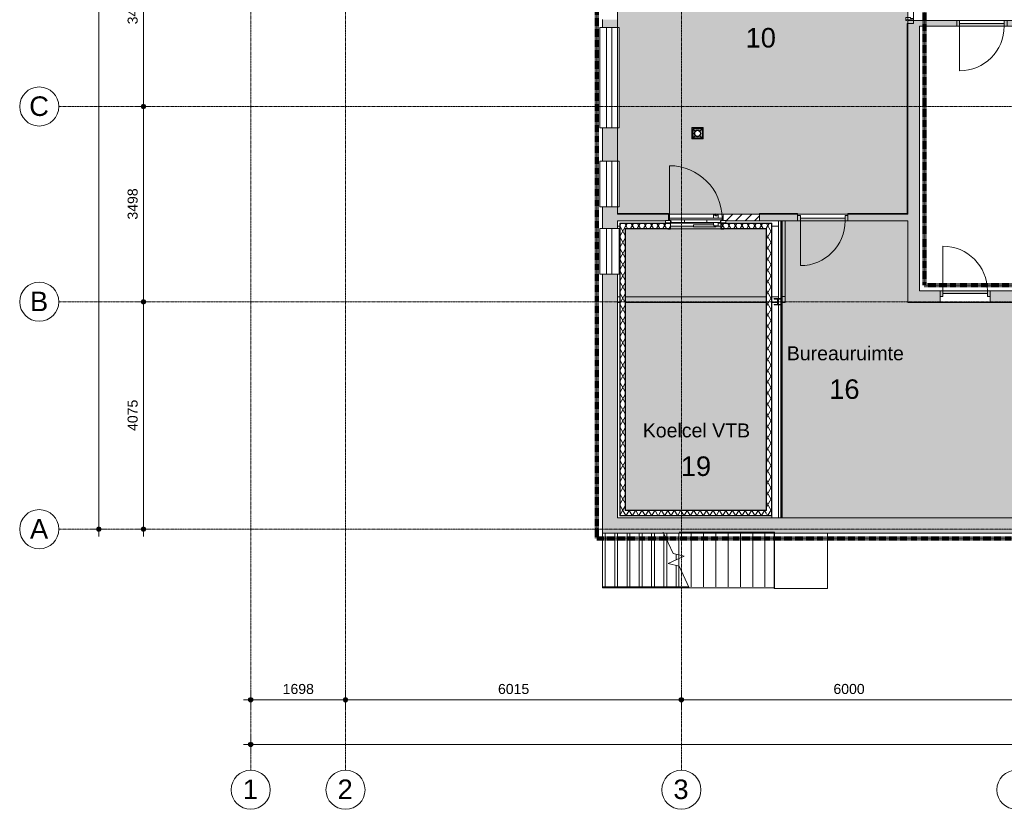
# Model space of a CAD drawing. Header units: millimetres. Extents: x 23089 to 106528, y 39021 to 113498.
# Tile 1 of 50: x 23501 to 41134, y 39042 to 53188. Entities that reach past the tile are written whole.
import ezdxf

# ---------------------------------------------------------------- set-up
doc = ezdxf.new("R2010")
doc.units = ezdxf.units.MM
doc.linetypes.add('Afbreeklijn', pattern=[9, 5, -2, 0, -2])
doc.linetypes.add('ARC Grid Line', pattern=[22.225, 12.7, -3.175, 3.175, -3.175])
for name, color, linetype, lineweight in [('A--A2__Ruwbouw', 8, 'Continuous', 9), ('A--AR9__AlgVoorz', 1, 'Continuous', 9), ('A--L$01A__Algemeen', 7, 'Continuous', 9), ('A--L$07A__Stramien', 1, 'Continuous', 13), ('A--L21__Buitenwanden', 3, 'Continuous', 9), ('A--L22__Binnenwanden', 2, 'Continuous', 9), ('A--L23__Vloeren', 3, 'Continuous', 9), ('A--L24__TrapenHellingen', 1, 'Continuous', 9), ('A--L28__Hoofddraagconstructies', 3, 'Continuous', 9), ('A--L34__BalustradesLeuningen', 1, 'Continuous', 9), ('A--L3__Afbouw', 2, 'Continuous', 9), ('A--L74__VasteSanitaireVoorz', 1, 'Continuous', 9), ('A--LD30__DetailPenMiddel', 3, 'Continuous', 9), ('A--LR9__AlgVoorz', 7, 'Continuous', 9), ('A--M$01A__Algemeen', 1, 'Continuous', 13), ('A--M$01A__Algemeen-100', 1, 'Continuous', 13), ('A--T$07A__Stramien', 1, 'Continuous', 13), ('A--TR9__AlgVoorz', 1, 'Continuous', 13)]:
    doc.layers.add(name, color=color, linetype=linetype, lineweight=lineweight)
doc.styles.add('Arial', font='arial.ttf', dxfattribs={"height": 350})
doc.styles.add('Arial_1', font='arial.ttf', dxfattribs={"height": 250})
doc.styles.add('Arial_2', font='arial.ttf', dxfattribs={"height": 180})
doc.dimstyles.new('00_ARC_dimension_1_8mm', dxfattribs={"dimscale": 304.8, "dimtxt": 183.646692, "dimasz": 1.049869, "dimexe": 0.426509, "dimexo": 0.0625, "dimgap": 0.164042, "dimtad": 1, "dimdec": 0, "dimzin": 0, "dimdsep": 46, "dimtxsty": 'Arial_2', "dimblk1": 'DOTSMALL', "dimblk2": 'DOTSMALL', "dimsah": 1, "dimcen": 0.09, "dimdle": 0.426509, "dimadec": 3, "dimazin": 0, "dimtfac": 1, "dimtdec": 4, "dimtix": 1, "dimtmove": 0, "dimatfit": 3, "dimfxl": 0.426509, "dimfxlon": 1, "dimtvp": 1, "dimtolj": 1, "dimtzin": 0, "dimarcsym": 2})
pattern_1 = [(60, (6933.65, 0), (-86.60254, 50), []), (120, (6933.65, 0), (-86.60254, -50), [])]

# ---------------------------------------------------------------- blocks, each defined once
blk = doc.blocks.new('32_DO_WB_vo deur enkel2 - vo 2-V2-DO-Begane grond - Nieuwe vloeren')
at = {"layer": 'A--L3__Afbouw'}
h = blk.add_hatch(color=9, dxfattribs=at)
h.paths.add_polyline_path([(-330, 50), (-330, -50), (-280, -50), (-280, 50)])
h.paths.add_polyline_path([(520, 50), (520, -50), (570, -50), (570, 50)])
blk.add_hatch(color=9, dxfattribs=at).paths.add_polyline_path([(-280, 50), (-280, 0), (520, 0), (520, 50)])
at = {"layer": 'A--L$01A__Algemeen'}
blk.add_line((520, 50), (520, 850), dxfattribs=at)
blk.add_arc((520, 50), 800, 90, 180, dxfattribs=at)
at = {"layer": 'A--L3__Afbouw'}
for p, q in [((-280, 50), (-330, 50)), ((-330, 50), (-330, -50)), ((520, 50), (-280, 50)), ((-280, 50), (-280, 0)), ((-280, -50), (-280, 50)), ((520, 0), (520, 50)), ((570, 50), (520, 50)), ((520, 50), (520, -50)), ((570, -50), (570, 50)), ((-330, -50), (-280, -50)), ((-280, 0), (520, 0)), ((520, -50), (570, -50))]:
    blk.add_line(p, q, dxfattribs=at)
blk = doc.blocks.new('32_DO_WB_vo deur enkel1 - vo 2-2338839-DO-Begane grond - Nieuwe vloeren')
at = {"layer": 'A--L3__Afbouw'}
h = blk.add_hatch(color=9, dxfattribs=at)
h.paths.add_polyline_path([(-330, -5), (-330, -105), (-280, -105), (-280, -5)])
h.paths.add_polyline_path([(520, -5), (520, -105), (570, -105), (570, -5)])
blk.add_hatch(color=9, dxfattribs=at).paths.add_polyline_path([(520, -55), (-280, -55), (-280, -105), (520, -105)])
at = {"layer": 'A--L$01A__Algemeen'}
blk.add_line((520, -105), (520, -905), dxfattribs=at)
blk.add_arc((520, -105), 800, 180, 270, dxfattribs=at)
at = {"layer": 'A--L3__Afbouw'}
for p, q in [((-330, -105), (-330, -5)), ((-330, -5), (-280, -5)), ((-280, -105), (-330, -105)), ((-280, -5), (-280, -105)), ((-280, -55), (520, -55)), ((-280, -105), (-280, -55)), ((520, -105), (-280, -105)), ((520, -105), (520, -5)), ((520, -5), (570, -5)), ((520, -55), (520, -105)), ((570, -105), (520, -105)), ((570, -5), (570, -105))]:
    blk.add_line(p, q, dxfattribs=at)
blk = doc.blocks.new('32_DO_WB_vo deur enkel2 - vo 2-2338812-DO-Begane grond - Nieuwe vloeren')
at = {"layer": 'A--L3__Afbouw'}
h = blk.add_hatch(color=9, dxfattribs=at)
h.paths.add_polyline_path([(520, 60), (520, -40), (570, -40), (570, 60)])
h.paths.add_polyline_path([(-280, 60), (-330, 60), (-330, -40), (-280, -40)])
blk.add_hatch(color=9, dxfattribs=at).paths.add_polyline_path([(520, 60), (-280, 60), (-280, 10), (520, 10)])
at = {"layer": 'A--L$01A__Algemeen'}
blk.add_line((520, 60), (520, 860), dxfattribs=at)
blk.add_arc((520, 60), 800, 90, 180, dxfattribs=at)
at = {"layer": 'A--L3__Afbouw'}
for p, q in [((-280, 60), (-330, 60)), ((-330, 60), (-330, -40)), ((520, 60), (-280, 60)), ((-280, 60), (-280, 10)), ((-280, -40), (-280, 60)), ((-280, 10), (520, 10)), ((520, 10), (520, 60)), ((570, 60), (520, 60)), ((520, 60), (520, -40)), ((570, -40), (570, 60)), ((-330, -40), (-280, -40)), ((520, -40), (570, -40))]:
    blk.add_line(p, q, dxfattribs=at)
blk = doc.blocks.new('31_WI_WB_fixed glass - Ontwerpraam-2070651-DO-Begane grond - Nieuwe vloeren')
at = {"layer": 'A--L3__Afbouw'}
for p, q in [((-900, 35), (-900, 165)), ((-900, 165), (900, 165)), ((-900, 35), (900, 35)), ((-900, -65), (-900, 35)), ((900, 165), (900, 35)), ((900, 35), (900, -65)), ((900, -65), (-900, -65)), ((-900, -179), (-900, -135)), ((900, -135), (900, -179)), ((-900, -179), (-900, -183)), ((-900, -183), (900, -183)), ((900, -183), (900, -179))]:
    blk.add_line(p, q, dxfattribs=at)
blk = doc.blocks.new('31_WI_WB_fixed glass - Ontwerpraam-2421921-DO-Begane grond - Nieuwe vloeren')
at = {"layer": 'A--L3__Afbouw'}
for p, q in [((-409, 35), (-409, 165)), ((-409, 165), (409, 165)), ((-409, 35), (409, 35)), ((-409, -65), (-409, 35)), ((409, 165), (409, 35)), ((409, 35), (409, -65)), ((409, -65), (-409, -65)), ((-409, -179), (-409, -135)), ((409, -135), (409, -179)), ((-409, -179), (-409, -183)), ((-409, -183), (409, -183)), ((409, -183), (409, -179))]:
    blk.add_line(p, q, dxfattribs=at)
blk = doc.blocks.new('28_SCF_TLB_column steel HEA - HE120A-1981157-DO-Begane grond - Nieuwe vloeren')
at = {"layer": 'A--L28__Hoofddraagconstructies'}
h = blk.add_hatch(dxfattribs=at)
h.set_pattern_fill('FP_5', color=256, style=0, pattern_type=2)
h.set_pattern_definition([(45, (-30139.26, -48135.44), (-251.4472, 251.4472), []), (45, (-30139.26, -47754.44), (-251.4472, 251.4472), [])])
h.paths.add_polyline_path([(15, -57), (60, -57), (60, -49), (2, -49), (-60, -57)])
h.paths.add_polyline_path([(2, 49), (60, 49), (60, 57), (-60, 57)])
for p, q in [((60, 57), (-60, 57)), ((-60, 57), (-60, 49)), ((-60, 49), (-3, 49)), ((-3, 49), (-3, -49)), ((2, -49), (2, 49)), ((2, 49), (60, 49)), ((60, 49), (60, 57)), ((-3, -49), (-60, -49)), ((-60, -49), (-60, -57)), ((-60, -57), (60, -57)), ((60, -49), (2, -49)), ((60, -57), (60, -49))]:
    blk.add_line(p, q, dxfattribs=at)
blk = doc.blocks.new('32_DO_WB_MFX3 - Metaflex_fl-MK--_2000x900_3sc-V52-DO-Begane grond - Nieuwe vloeren')
at = {"layer": 'A--L3__Afbouw'}
for p, q in [((-470, 1080), (-470, 140)), ((320, 200), (320, 140)), ((340, 200), (320, 200)), ((325, 200), (320, 200)), ((360, 200), (332, 200)), ((400, 200), (380, 200)), ((388, 200), (380, 200)), ((400, 200), (395, 200)), ((400, 140), (400, 200)), ((-450, 100), (-540, 100)), ((-540, 100), (-540, 55)), ((-540, 55), (-450, 55)), ((-450, 55), (-500, 55)), ((-500, 55), (-500, 50)), ((-500, 50), (-455, 50)), ((-470, 140), (-470, 138)), ((470, 140), (-470, 140)), ((-470, 138), (-470, 110)), ((470, 138), (-470, 138)), ((470, 138), (-470, 138)), ((470, 110), (-470, 110)), ((-455, 50), (-455, -50)), ((-450, 110), (-435, 62)), ((-450, 55), (-450, 100)), ((-450, -55), (-450, 55)), ((-435, 62), (-200, 62)), ((-200, 110), (-200, 62)), ((200, 62), (-200, 62)), ((320, 22), (-40, 22)), ((-40, 22), (-40, -18)), ((-40, 22), (-40, 21)), ((200, 62), (200, 110)), ((200, 62), (435, 62)), ((320, 62), (320, 22)), ((325, 2), (400, 2)), ((360, -2), (360, 2)), ((360, -18), (360, 2)), ((396, 2), (400, 2)), ((400, 2), (400, 62)), ((435, 62), (450, 110)), ((540, 100), (450, 100)), ((450, 100), (450, 55)), ((450, 55), (540, 55)), ((500, 55), (450, 55)), ((450, 55), (450, -55)), ((455, -50), (455, 50)), ((455, 50), (500, 50)), ((470, 138), (470, 140)), ((470, 110), (470, 138)), ((500, 50), (500, 55)), ((540, 55), (540, 100)), ((-455, -50), (-500, -50)), ((-500, -50), (-500, -55)), ((-500, -55), (-450, -55)), ((-40, -18), (360, -18)), ((360, -18), (360, -17)), ((450, -55), (500, -55)), ((500, -50), (455, -50)), ((500, -55), (500, -50))]:
    blk.add_line(p, q, dxfattribs=at)
for centre, radius, start, end in [((-470, 140), 940, 360, 90), ((360, 200), 20, 360, 180), ((360, 200), 20, 180, 360)]:
    blk.add_arc(centre, radius, start, end, dxfattribs=at)
for points, knots in [([(350, 183), (350, 183), (349, 184), (347, 185), (346, 186), (344, 188), (342, 191), (341, 193), (341, 193)], [0.6666667, 0.6666667, 0.6666667, 0.6666667, 0.6875, 0.7222222, 0.7569444, 0.7916667, 0.8611111, 0.8888889, 0.8888889, 0.8888889, 0.8888889]), ([(380, 200), (380, 199), (380, 197), (379, 195), (379, 193), (377, 190), (375, 186), (371, 183), (367, 181), (364, 180), (361, 180), (359, 180), (357, 180), (356, 180)], [0, 0, 0, 0, 0.0555556, 0.0833333, 0.1111111, 0.1666667, 0.2222222, 0.3333333, 0.3888889, 0.4444444, 0.4791667, 0.5138889, 0.5555556, 0.5555556, 0.5555556, 0.5555556]), ([(320, 22), (320, 22), (320, 22), (321, 20), (323, 16), (324, 12), (324, 10), (325, 9), (325, 7), (325, 5), (325, 3), (325, 2)], [0, 0, 0, 0, 0.142857, 0.285714, 0.571429, 0.678571, 0.732143, 0.785714, 0.839286, 0.892857, 1, 1, 1, 1])]:
    blk.add_open_spline(points, degree=3, knots=knots, dxfattribs=at)
blk.add_open_spline([(320, 21), (320, 22), (320, 22), (320, 22)], degree=3, dxfattribs=at)
blk = doc.blocks.new('31_WI_WB_fixed glass - Ontwerpraam-2421983-DO-Begane grond - Nieuwe vloeren')
at = {"layer": 'A--L3__Afbouw'}
for p, q in [((409, 183), (-409, 183)), ((-409, 183), (-409, 179)), ((-409, 135), (-409, 179)), ((409, 179), (409, 183)), ((409, 179), (409, 135)), ((-409, 65), (409, 65)), ((-409, -35), (-409, 65)), ((409, 65), (409, -35)), ((-409, -165), (-409, -35)), ((409, -35), (-409, -35)), ((409, -165), (-409, -165)), ((409, -35), (409, -165))]:
    blk.add_line(p, q, dxfattribs=at)
blk = doc.blocks.new('Railing - Railing-2437554-DO-Begane grond - Nieuwe vloeren')
at = {"layer": 'A--L34__BalustradesLeuningen'}
for p, q in [((32459, 53121), (32459, 49717)), ((32471, 53121), (32459, 53121)), ((32471, 53121), (32474, 53121)), ((32459, 49717), (31399, 49717)), ((31399, 49717), (31399, 49705)), ((31399, 49702), (31399, 49705))]:
    blk.add_line(p, q, dxfattribs=at)
blk.add_open_spline([(32459, 49717), (32459, 49717), (32459, 49717), (32460, 49717), (32461, 49716), (32462, 49715), (32462, 49714), (32463, 49714), (32464, 49713), (32465, 49712), (32466, 49711), (32467, 49710), (32469, 49708), (32470, 49707), (32471, 49705)], degree=3, knots=[0, 0, 0, 0, 0.166667, 0.25, 0.333333, 0.416667, 0.458333, 0.5, 0.583333, 0.666667, 0.708333, 0.75, 0.833333, 1, 1, 1, 1], dxfattribs=at)
blk = doc.blocks.new('Railing - Railing-2437684-DO-Begane grond - Nieuwe vloeren')
at = {"layer": 'A--L34__BalustradesLeuningen'}
for p, q in [((30499, 49717), (29819, 49717)), ((29819, 49717), (29819, 49705)), ((29819, 49717), (29819, 49705)), ((29819, 49702), (29819, 49705)), ((29819, 49705), (29819, 49702)), ((30499, 49705), (30499, 49717)), ((30499, 49705), (30499, 49717)), ((30499, 49702), (30499, 49705)), ((30499, 49705), (30499, 49702))]:
    blk.add_line(p, q, dxfattribs=at)
blk = doc.blocks.new('Railing - Railing-2437844-DO-Begane grond - Nieuwe vloeren')
at = {"layer": 'A--L34__BalustradesLeuningen'}
for p, q in [((28185, 49717), (27274, 49717)), ((28185, 49705), (28185, 49717)), ((28185, 49705), (28185, 49717)), ((28185, 49702), (28185, 49705)), ((28185, 49705), (28185, 49702))]:
    blk.add_line(p, q, dxfattribs=at)
blk = doc.blocks.new('N_frame_border_rebate_single_brickmold_2sided - jamb_border-2542699-DO-Begane grond - Nieuwe vloeren')
at = {"layer": 'A--L$01A__Algemeen', "lineweight": 15}
for p, q in [((0, 0), (-33, 0)), ((-33, 0), (-33, -52)), ((0, -15), (0, 0)), ((-33, -52), (-50, -52)), ((-50, -52), (-50, -140)), ((-50, -140), (0, -140)), ((-10, -125), (-10, -15)), ((-10, -15), (0, -15)), ((0, -125), (-10, -125)), ((0, -140), (0, -125))]:
    blk.add_line(p, q, dxfattribs=at)
blk = doc.blocks.new('52_PF_FB_ARC_Drain Square1 - 200x200_hygienicpro rooster-V73-DO-Begane grond - Nieuwe vloeren')
at = {"layer": 'A--L$01A__Algemeen'}
for p, q in [((-42, 45), (-87, 87)), ((-87, -87), (-87, 87)), ((-87, 87), (87, 87)), ((42, 45), (87, 87)), ((87, 87), (87, -87)), ((-87, -87), (-42, -40)), ((87, -87), (-87, -87)), ((87, -87), (42, -40))]:
    blk.add_line(p, q, dxfattribs=at)
for radius in [60, 50]:
    blk.add_circle((0, 3), radius, dxfattribs=at)
at = {"layer": 'A--L74__VasteSanitaireVoorz'}
for p, q in [((100, 100), (-100, 100)), ((-100, 100), (-100, -100)), ((80, 80), (-80, 80)), ((-80, 80), (-80, -80)), ((-80, 80), (80, 80)), ((-80, -80), (-80, 80)), ((80, -80), (80, 80)), ((80, 80), (80, -80)), ((100, -100), (100, 100)), ((-100, -100), (100, -100)), ((-80, -80), (80, -80)), ((80, -80), (-80, -80))]:
    blk.add_line(p, q, dxfattribs=at)
for radius, start, end in [(60, 0, 180), (60, 180, 360), (50, 0, 180), (50, 90, 180), (50, 180, 360), (50, 180, 270), (50, 15, 75), (50, 300, 360)]:
    blk.add_arc((0, 3), radius, start, end, dxfattribs=at)
blk = doc.blocks.new('Grid - 3_5mm-18301-DO-Begane grond - Nieuwe vloeren')
at = {"layer": 'A--T$07A__Stramien'}
blk.add_circle((0, 0), 3.5, dxfattribs=at)
blk = doc.blocks.new('DIMBLOCK1-DO-Begane grond - Nieuwe vloeren')
at = {"layer": 'A--M$01A__Algemeen-100'}
h = blk.add_hatch(color=256, dxfattribs=at)
edge = h.paths.add_edge_path()
edge.add_arc((25717, 48135), 40, 0, 360)
h = blk.add_hatch(color=256, dxfattribs=at)
edge = h.paths.add_edge_path()
edge.add_arc((25717, 44060), 40, 0, 360)
for p, q in [((25717, 48135), (25587, 48135)), ((25717, 43930), (25717, 48135)), ((25717, 48135), (25847, 48135)), ((25717, 44060), (25587, 44060)), ((25717, 44060), (25847, 44060))]:
    blk.add_line(p, q, dxfattribs=at)
for centre in [(25717, 48135), (25717, 44060)]:
    blk.add_circle(centre, 40, dxfattribs=at)
at = {"layer": 'A--M$01A__Algemeen-100', "color": 0, "insert": (25433, 45821), "char_height": 180, "width": 664.52, "attachment_point": 1, "rotation": 90, "line_spacing_factor": 0.941778, "style": 'Arial_2'}
blk.add_mtext('4075', dxfattribs=at)
blk = doc.blocks.new('_DotSmall')
at = {"color": 0, "linetype": 'ByBlock', "const_width": 0.5}
blk.add_lwpolyline([(-0.0625, 0, 1), (0.0625, 0, 1)], format="xyb", close=True, dxfattribs=at)
blk = doc.blocks.new('DIMBLOCK2-DO-Begane grond - Nieuwe vloeren')
at = {"layer": 'A--M$01A__Algemeen-100'}
h = blk.add_hatch(color=256, dxfattribs=at)
edge = h.paths.add_edge_path()
edge.add_arc((25717, 51633), 40, 0, 360)
h = blk.add_hatch(color=256, dxfattribs=at)
edge = h.paths.add_edge_path()
edge.add_arc((25717, 48135), 40, 0, 360)
for p, q in [((25717, 51633), (25587, 51633)), ((25717, 48135), (25717, 51633)), ((25717, 51633), (25847, 51633)), ((25717, 48135), (25587, 48135)), ((25717, 48135), (25847, 48135))]:
    blk.add_line(p, q, dxfattribs=at)
for centre in [(25717, 51633), (25717, 48135)]:
    blk.add_circle(centre, 40, dxfattribs=at)
at = {"layer": 'A--M$01A__Algemeen-100', "color": 0, "insert": (25433, 49607), "char_height": 180, "width": 664.52, "attachment_point": 1, "rotation": 90, "line_spacing_factor": 0.941778, "style": 'Arial_2'}
blk.add_mtext('3498', dxfattribs=at)
blk = doc.blocks.new('DIMBLOCK3-DO-Begane grond - Nieuwe vloeren')
at = {"layer": 'A--M$01A__Algemeen-100'}
h = blk.add_hatch(color=256, dxfattribs=at)
edge = h.paths.add_edge_path()
edge.add_arc((25717, 55130), 40, 0, 360)
h = blk.add_hatch(color=256, dxfattribs=at)
edge = h.paths.add_edge_path()
edge.add_arc((25717, 51633), 40, 0, 360)
for p, q in [((25717, 55130), (25587, 55130)), ((25717, 51633), (25717, 55130)), ((25717, 55130), (25847, 55130)), ((25717, 51633), (25587, 51633)), ((25717, 51633), (25847, 51633))]:
    blk.add_line(p, q, dxfattribs=at)
for centre in [(25717, 55130), (25717, 51633)]:
    blk.add_circle(centre, 40, dxfattribs=at)
at = {"layer": 'A--M$01A__Algemeen-100', "color": 0, "insert": (25433, 53105), "char_height": 180, "width": 664.52, "attachment_point": 1, "rotation": 90, "line_spacing_factor": 0.941778, "style": 'Arial_2'}
blk.add_mtext('3498', dxfattribs=at)
blk = doc.blocks.new('DIMBLOCK9-DO-Begane grond - Nieuwe vloeren')
at = {"layer": 'A--M$01A__Algemeen-100'}
h = blk.add_hatch(color=256, dxfattribs=at)
edge = h.paths.add_edge_path()
edge.add_arc((24917, 81851), 40, 0, 360)
h = blk.add_hatch(color=256, dxfattribs=at)
edge = h.paths.add_edge_path()
edge.add_arc((24917, 44060), 40, 0, 360)
for p, q in [((24917, 81851), (24787, 81851)), ((24917, 43930), (24917, 81981)), ((24917, 81851), (25047, 81851)), ((24917, 44060), (24787, 44060)), ((24917, 44060), (25047, 44060))]:
    blk.add_line(p, q, dxfattribs=at)
for centre in [(24917, 81851), (24917, 44060)]:
    blk.add_circle(centre, 40, dxfattribs=at)
at = {"layer": 'A--M$01A__Algemeen-100', "color": 0, "insert": (24633, 62610), "char_height": 180, "width": 830.65, "attachment_point": 1, "rotation": 90, "line_spacing_factor": 0.941778, "style": 'Arial_2'}
blk.add_mtext('37791', dxfattribs=at)
blk = doc.blocks.new('DIMBLOCK10-DO-Begane grond - Nieuwe vloeren')
at = {"layer": 'A--M$01A__Algemeen-100'}
h = blk.add_hatch(color=256, dxfattribs=at)
edge = h.paths.add_edge_path()
edge.add_arc((27638, 40205), 40, 0, 360)
h = blk.add_hatch(color=256, dxfattribs=at)
edge = h.paths.add_edge_path()
edge.add_arc((59366, 40205), 40, 0, 360)
for p, q in [((27638, 40205), (27638, 40335)), ((59366, 40205), (59366, 40335)), ((27508, 40205), (59496, 40205)), ((27638, 40205), (27638, 40075)), ((59366, 40205), (59366, 40075))]:
    blk.add_line(p, q, dxfattribs=at)
for centre in [(27638, 40205), (59366, 40205)]:
    blk.add_circle(centre, 40, dxfattribs=at)
at = {"layer": 'A--M$01A__Algemeen-100', "color": 0, "insert": (43156, 40488), "char_height": 180, "width": 830.65, "attachment_point": 1, "line_spacing_factor": 0.941778, "style": 'Arial_2'}
blk.add_mtext('31728', dxfattribs=at)
blk = doc.blocks.new('DIMBLOCK11-DO-Begane grond - Nieuwe vloeren')
at = {"layer": 'A--M$01A__Algemeen-100'}
h = blk.add_hatch(color=256, dxfattribs=at)
edge = h.paths.add_edge_path()
edge.add_arc((27638, 41005), 40, 0, 360)
h = blk.add_hatch(color=256, dxfattribs=at)
edge = h.paths.add_edge_path()
edge.add_arc((29336, 41005), 40, 0, 360)
for p, q in [((27638, 41005), (27638, 41135)), ((29336, 41005), (29336, 41135)), ((27508, 41005), (29336, 41005)), ((27638, 41005), (27638, 40875)), ((29336, 41005), (29336, 40875))]:
    blk.add_line(p, q, dxfattribs=at)
for centre in [(27638, 41005), (29336, 41005)]:
    blk.add_circle(centre, 40, dxfattribs=at)
at = {"layer": 'A--M$01A__Algemeen-100', "color": 0, "insert": (28210, 41288), "char_height": 180, "width": 664.52, "attachment_point": 1, "line_spacing_factor": 0.941778, "style": 'Arial_2'}
blk.add_mtext('1698', dxfattribs=at)
blk = doc.blocks.new('DIMBLOCK12-DO-Begane grond - Nieuwe vloeren')
at = {"layer": 'A--M$01A__Algemeen-100'}
h = blk.add_hatch(color=256, dxfattribs=at)
edge = h.paths.add_edge_path()
edge.add_arc((29336, 41005), 40, 0, 360)
h = blk.add_hatch(color=256, dxfattribs=at)
edge = h.paths.add_edge_path()
edge.add_arc((35351, 41005), 40, 0, 360)
for p, q in [((29336, 41005), (29336, 41135)), ((35351, 41005), (35351, 41135)), ((29336, 41005), (35351, 41005)), ((29336, 41005), (29336, 40875)), ((35351, 41005), (35351, 40875))]:
    blk.add_line(p, q, dxfattribs=at)
for centre in [(29336, 41005), (35351, 41005)]:
    blk.add_circle(centre, 40, dxfattribs=at)
at = {"layer": 'A--M$01A__Algemeen-100', "color": 0, "insert": (32067, 41288), "char_height": 180, "width": 664.52, "attachment_point": 1, "line_spacing_factor": 0.941778, "style": 'Arial_2'}
blk.add_mtext('6015', dxfattribs=at)
blk = doc.blocks.new('DIMBLOCK13-DO-Begane grond - Nieuwe vloeren')
at = {"layer": 'A--M$01A__Algemeen-100'}
h = blk.add_hatch(color=256, dxfattribs=at)
edge = h.paths.add_edge_path()
edge.add_arc((35351, 41005), 40, 0, 360)
h = blk.add_hatch(color=256, dxfattribs=at)
edge = h.paths.add_edge_path()
edge.add_arc((41351, 41005), 40, 0, 360)
for p, q in [((35351, 41005), (35351, 41135)), ((41351, 41005), (41351, 41135)), ((35351, 41005), (41351, 41005)), ((35351, 41005), (35351, 40875)), ((41351, 41005), (41351, 40875))]:
    blk.add_line(p, q, dxfattribs=at)
for centre in [(35351, 41005), (41351, 41005)]:
    blk.add_circle(centre, 40, dxfattribs=at)
at = {"layer": 'A--M$01A__Algemeen-100', "color": 0, "insert": (38074, 41288), "char_height": 180, "width": 664.52, "attachment_point": 1, "line_spacing_factor": 0.941778, "style": 'Arial_2'}
blk.add_mtext('6000', dxfattribs=at)

msp = doc.modelspace()

# ---------------------------------------------------------------- hatches: boundary and pattern name
at = {"layer": 'A--A2__Ruwbouw'}
h = msp.add_hatch(color=9, dxfattribs=at)
h.paths.add_polyline_path([(34102.9, 44261.4), (34207.9, 44261.4), (34207.9, 48631.7), (33937.9, 48631.7), (33937.9, 44261.4)])
h.paths.add_polyline_path([(34207.9, 49449.4), (34207.9, 49835.5), (33937.9, 49835.5), (33937.9, 49449.4), (34107.9, 49449.4)])
h.paths.add_polyline_path([(34037.9, 50653.2), (34207.9, 50653.2), (34207.9, 51250.8), (33937.9, 51250.8), (33937.9, 50653.2), (34031.8, 50653.2)])
h.paths.add_polyline_path([(34031.8, 53050.8), (34207.9, 53050.8), (34207.9, 53191.4), (33937.9, 53191.4), (33937.9, 53050.8), (34029.1, 53050.8)])
h.paths.add_polyline_path([(34102.9, 55091.4), (34207.9, 55091.4), (34207.9, 56108.4), (33937.9, 56108.4), (33937.9, 55091.4)])
h.paths.add_polyline_path([(34102.9, 57923.9), (34207.9, 57923.9), (34207.9, 59131.4), (33997.9, 59131.4), (33997.9, 59071.4), (33937.9, 59071.4), (33937.9, 57923.9), (34007.9, 57923.9)])
for points in [[(39617.9, 48331.4), (39617.9, 53171.4), (39407.9, 53171.4), (39407.9, 48331.4)], [(34102.9, 43991.4), (42597.9, 43991.4), (42597.9, 44261.4), (33937.9, 44261.4), (33937.9, 43991.4)]]:
    msp.add_hatch(color=9, dxfattribs=at).paths.add_polyline_path(points)
h = msp.add_hatch(color=9, dxfattribs=at)
h.paths.add_polyline_path([(40282.9, 53071.4), (40282.9, 53171.4), (39617.9, 53171.4), (39617.9, 53071.4), (39901.2, 53071.4)])
h.paths.add_polyline_path([(41182.9, 53071.4), (41557.9, 53071.4), (41557.9, 53171.4), (41182.9, 53171.4)])
h = msp.add_hatch(color=9, dxfattribs=at)
h.paths.add_polyline_path([(34207.9, 49582.4), (35068.9, 49582.4), (35068.9, 49592.4), (35118.9, 49592.4), (35118.9, 49702.4), (34207.9, 49702.4)])
h.paths.add_polyline_path([(36873.8, 49582.4), (36974.5, 49582.4), (36974.5, 49702.4), (36752.6, 49702.4), (36752.6, 49582.4), (36869.8, 49582.4)])
h = msp.add_hatch(dxfattribs=at)
h.set_pattern_fill('FP_6', color=256, angle=45, style=0, pattern_type=2)
h.set_pattern_definition([(45, (6933.65, 0), (-84.85281, 84.85281), [])])
h.paths.add_polyline_path([(36165.3, 49582.4), (36752.6, 49582.4), (36752.6, 49702.4), (36098.9, 49702.4), (36098.9, 49592.4), (36148.9, 49592.4), (36148.9, 49582.4)])
h = msp.add_hatch(color=9, dxfattribs=at)
h.paths.add_polyline_path([(38332.6, 49582.4), (39407.9, 49582.4), (39407.9, 49702.4), (38332.6, 49702.4)])
h.paths.add_polyline_path([(37145.4, 49582.4), (37432.6, 49582.4), (37432.6, 49702.4), (36974.5, 49702.4), (36974.5, 49582.4), (37132.9, 49582.4)])
h = msp.add_hatch(dxfattribs=at)
h.set_pattern_fill('FP_2', color=256, angle=60, style=0, pattern_type=2)
h.set_pattern_definition(pattern_1)
h.paths.add_polyline_path([(34297.3, 44397.4), (34343.9, 44401.4), (34343.9, 49538.4), (34251.9, 49538.4), (34251.9, 44397.4)])
h = msp.add_hatch(dxfattribs=at)
h.set_pattern_fill('FP_2', color=256, angle=60, style=0, pattern_type=2)
h.set_pattern_definition(pattern_1)
h.paths.add_polyline_path([(36873.8, 49446.4), (36869.8, 49538.4), (36063.9, 49538.4), (36067.9, 49446.4), (36869.8, 49446.4)])
h.paths.add_polyline_path([(35153.9, 49446.4), (35149.9, 49538.4), (34343.9, 49538.4), (34347.9, 49446.4), (35149.9, 49446.4)])
h = msp.add_hatch(dxfattribs=at)
h.set_pattern_fill('FP_2', color=256, angle=60, style=0, pattern_type=2)
h.set_pattern_definition(pattern_1)
h.paths.add_polyline_path([(36869.8, 49442.4), (36869.8, 49446.4), (36165.3, 49442.4)])
h.paths.add_polyline_path([(35153.9, 49442.4), (35149.9, 49446.4), (35053.9, 49442.4)])
h = msp.add_hatch(dxfattribs=at)
h.set_pattern_fill('FP_2', color=256, angle=60, style=0, pattern_type=2)
h.set_pattern_definition(pattern_1)
h.paths.add_polyline_path([(36965.8, 44305.4), (36965.8, 49538.4), (36873.8, 49538.4), (36873.8, 44305.4)])
h = msp.add_hatch(color=9, dxfattribs=at)
h.paths.add_polyline_path([(39407.9, 48121.4), (39982.9, 48121.4), (39982.9, 48331.4), (39407.9, 48331.4), (39407.9, 48226.4)])
h.paths.add_polyline_path([(41557.9, 48121.4), (41557.9, 48331.4), (40882.9, 48331.4), (40882.9, 48121.4)])
h = msp.add_hatch(dxfattribs=at)
h.set_pattern_fill('FP_2', color=256, angle=60, style=0, pattern_type=2)
h.set_pattern_definition(pattern_1)
h.paths.add_polyline_path([(34343.9, 44401.4), (34347.9, 44401.4), (34343.9, 45262.6)])
h = msp.add_hatch(dxfattribs=at)
h.set_pattern_fill('FP_2', color=256, angle=60, style=0, pattern_type=2)
h.set_pattern_definition(pattern_1)
h.paths.add_polyline_path([(36869.8, 44305.4), (36873.8, 44305.4), (36869.8, 44397.4), (34251.9, 44397.4), (34251.9, 44305.4), (36165.3, 44305.4)])
h = msp.add_hatch(dxfattribs=at)
h.set_pattern_fill('FP_2', color=256, angle=60, style=0, pattern_type=2)
h.set_pattern_definition(pattern_1)
h.paths.add_polyline_path([(36869.8, 44397.4), (36869.8, 44401.4), (36165.3, 44397.4)])
at = {"layer": 'A--AR9__AlgVoorz'}
h = msp.add_hatch(color=201, dxfattribs=at)
h.paths.add_polyline_path([(39375.4, 59131.4), (39375.4, 59236.4), (39365.4, 59236.4), (39366.1, 59145.4)])
h.paths.add_polyline_path([(37440.4, 59131.4), (37450.4, 59146.4), (37450.4, 59236.4), (37440.4, 59236.4), (37440.4, 59145.4)])
h.paths.add_polyline_path([(34207.9, 49702.4), (35955.8, 49702.4), (35968.9, 49712.4), (35976.5, 49702.4), (38332.6, 49708.6), (38332.6, 49717.4), (39392.9, 49717.4), (39398.9, 53121.4), (39407.9, 53121.4), (39407.9, 53185.4), (39382.9, 53185.4), (39367.9, 53175.4), (39367.9, 53225.4), (39407.9, 53225.4), (39407.9, 55060.4), (39367.9, 55060.4), (39367.9, 55110.4), (39382.9, 55100.4), (39407.9, 55100.4), (39407.9, 59131.4), (39342.4, 59131.4), (39340.4, 59183.4), (39325.4, 59183.4), (39325.4, 59236.4), (37490.4, 59236.4), (37490.4, 59183.4), (37473.4, 59183.4), (37473.4, 59131.4), (37422.9, 59131.4), (37416.9, 55076.9), (37187.9, 55082.4), (37187.9, 55091.4), (34207.9, 55091.4), (34207.9, 53050.8), (34237.9, 53050.8), (34237.9, 51250.8), (34207.9, 51250.8), (34207.9, 50653.2), (34237.9, 50653.2), (34237.9, 49835.5), (34207.9, 49835.5), (34207.9, 49811.6)])
h.paths.add_polyline_path([(35540.8, 51054.1), (35540.8, 51254.1), (35740.8, 51254.1), (35740.8, 51054.1), (35698.3, 51054.1)])
h.paths.add_polyline_path([(38405.4, 59141.4), (37475.4, 59146.4), (37475.4, 59181.4), (38405.4, 59181.4), (38405.4, 59145.4)])
h.paths.add_polyline_path([(39340.4, 59141.4), (38410.4, 59145.4), (38410.4, 59181.4), (39340.4, 59177.1), (39340.4, 59145.4)])
for color, points in [(9, [(42695.9, 44261.4), (43407.9, 44261.4), (43407.9, 48121.4), (39407.9, 48121.4), (39407.9, 49582.4), (37157.9, 49582.4), (37157.9, 44261.4), (42694.5, 44261.4)]), (201, [(36869.8, 44401.4), (36869.8, 49442.4), (36058.9, 49446.4), (36058.9, 49491.4), (35968.9, 49484.4), (35968.9, 49474.9), (35568.9, 49482), (35568.9, 49491.4), (35158.9, 49491.4), (35153.9, 49442.4), (34347.9, 49437.4), (34347.9, 44401.4), (36165.3, 44401.4)])]:
    msp.add_hatch(color=color, dxfattribs=at).paths.add_polyline_path(points)

# ---------------------------------------------------------------- linework, layer by layer
at = {"layer": 'A--L$07A__Stramien', "linetype": 'ARC Grid Line'}
for p, q in [((27637.9, 95686.5), (27637.9, 39742)), ((29335.9, 95686.5), (29335.9, 39742)), ((35350.9, 95686.5), (35350.9, 39742)), ((69356.6, 51632.9), (24200.6, 51632.9)), ((69356.6, 48135.4), (24200.6, 48135.4)), ((69356.6, 44060.4), (24200.6, 44060.4))]:
    msp.add_line(p, q, dxfattribs=at)
at = {"layer": 'A--L21__Buitenwanden', "lineweight": 15}
for p, q in [((33937.9, 53191.4), (33937.9, 53050.8)), ((34207.9, 53050.8), (34207.9, 53191.4)), ((33937.9, 53050.8), (34007.9, 53050.8)), ((34007.9, 51250.8), (33937.9, 51250.8)), ((33937.9, 51250.8), (33937.9, 50653.2)), ((34207.9, 50653.2), (34207.9, 51250.8)), ((33937.9, 50653.2), (34007.9, 50653.2)), ((34007.9, 49835.5), (33937.9, 49835.5)), ((33937.9, 49835.5), (33937.9, 49449.4)), ((34207.9, 49702.4), (34207.9, 49835.5)), ((34207.9, 49449.4), (34207.9, 49582.4)), ((33937.9, 49449.4), (34007.9, 49449.4)), ((34007.9, 48631.7), (33937.9, 48631.7)), ((33937.9, 48631.7), (33937.9, 43991.4)), ((34207.9, 44261.4), (34207.9, 48631.7)), ((42597.9, 44261.4), (34207.9, 44261.4)), ((33937.9, 43991.4), (41350.9, 43991.4))]:
    msp.add_line(p, q, dxfattribs=at)
at = {"layer": 'A--L22__Binnenwanden', "lineweight": 15}
for p, q in [((39407.9, 53175.4), (39407.9, 49702.4)), ((39507.9, 53175.4), (39407.9, 53175.4)), ((40282.9, 53171.4), (39407.9, 53171.4)), ((39407.9, 53121.4), (39507.9, 53121.4)), ((39507.9, 53121.4), (39507.9, 53175.4)), ((40282.9, 53071.4), (40282.9, 53171.4)), ((39617.9, 48331.4), (39617.9, 53071.4)), ((39617.9, 53071.4), (40282.9, 53071.4)), ((35118.9, 49702.4), (34207.9, 49702.4)), ((34207.9, 49582.4), (35068.9, 49582.4)), ((35118.9, 49592.4), (35118.9, 49702.4)), ((37432.6, 49702.4), (36098.9, 49702.4)), ((36098.9, 49702.4), (36098.9, 49592.4)), ((36148.9, 49582.4), (37432.6, 49582.4)), ((37087.9, 49582.4), (37087.9, 48192.4)), ((37132.9, 49582.4), (37132.9, 48192.4)), ((37145.4, 49582.4), (37145.4, 44261.4)), ((37157.9, 44261.4), (37157.9, 49582.4)), ((37432.6, 49582.4), (37432.6, 49702.4)), ((39407.9, 49702.4), (38332.6, 49702.4)), ((38332.6, 49702.4), (38332.6, 49582.4)), ((38332.6, 49582.4), (39407.9, 49582.4)), ((39407.9, 49582.4), (39407.9, 48121.4)), ((34247.9, 49542.4), (34247.9, 44301.4)), ((35153.9, 49542.4), (34247.9, 49542.4)), ((34251.9, 49538.4), (34251.9, 44305.4)), ((35153.9, 49538.4), (34251.9, 49538.4)), ((34343.9, 49446.4), (34343.9, 44397.4)), ((35153.9, 49446.4), (34343.9, 49446.4)), ((34347.9, 44401.4), (34347.9, 49442.4)), ((34347.9, 49442.4), (35153.9, 49442.4)), ((36969.8, 49542.4), (36063.9, 49542.4)), ((36965.8, 49538.4), (36063.9, 49538.4)), ((36873.8, 49446.4), (36063.9, 49446.4)), ((36063.9, 49442.4), (36869.8, 49442.4)), ((36869.8, 49442.4), (36869.8, 44401.4)), ((36873.8, 44397.4), (36873.8, 49446.4)), ((36965.8, 44305.4), (36965.8, 49538.4)), ((36969.8, 44301.4), (36969.8, 49542.4)), ((39982.9, 48331.4), (39617.9, 48331.4)), ((39982.9, 48121.4), (39982.9, 48331.4)), ((40882.9, 48331.4), (40882.9, 48121.4)), ((43002.9, 48331.4), (40882.9, 48331.4)), ((37087.9, 48184.4), (37087.9, 48086.4)), ((37132.9, 48184.4), (37132.9, 48086.4)), ((37087.9, 48078.4), (37087.9, 44261.4)), ((37132.9, 48078.4), (37132.9, 44261.4)), ((39407.9, 48121.4), (39982.9, 48121.4)), ((40882.9, 48121.4), (43407.9, 48121.4)), ((34247.9, 44301.4), (36969.8, 44301.4)), ((34251.9, 44305.4), (36965.8, 44305.4)), ((34343.9, 44397.4), (36873.8, 44397.4)), ((36869.8, 44401.4), (34347.9, 44401.4))]:
    msp.add_line(p, q, dxfattribs=at)
at = {"layer": 'A--L22__Binnenwanden'}
for p, q in [((40332.9, 53171.4), (41132.9, 53171.4)), ((35118.9, 49702.4), (35955.8, 49702.4)), ((35976.5, 49702.4), (36098.9, 49702.4)), ((36752.6, 49702.4), (36752.6, 49582.4)), ((37432.6, 49702.4), (38332.6, 49702.4)), ((35158.6, 49542.4), (35931.8, 49542.4)), ((36058.9, 49442.4), (35158.9, 49442.4)), ((36002.6, 49542.4), (36059.1, 49542.4)), ((40882.9, 48121.4), (39982.9, 48121.4))]:
    msp.add_line(p, q, dxfattribs=at)
at = {"layer": 'A--L23__Vloeren'}
for p, q in [((39407.9, 53175.4), (39407.9, 53185.4)), ((35540.8, 51054.1), (35540.8, 51254.1)), ((35540.8, 51254.1), (35740.8, 51254.1)), ((35740.8, 51254.1), (35740.8, 51054.1)), ((35740.8, 51054.1), (35540.8, 51054.1)), ((37207.9, 49582.4), (37207.9, 48121.4)), ((34247.9, 49491.4), (34207.9, 49491.4)), ((35568.9, 49491.4), (35158.9, 49491.4)), ((36058.9, 49491.4), (35957.6, 49491.4)), ((37087.9, 49491.4), (36969.8, 49491.4)), ((34207.9, 48221.4), (34247.9, 48221.4)), ((34346.9, 48221.4), (36869.8, 48221.4)), ((36968.8, 48221.4), (37087.9, 48221.4)), ((37207.9, 48226.4), (37157.9, 48226.4)), ((34247.9, 48121.4), (34207.9, 48121.4)), ((36869.8, 48121.4), (34346.9, 48121.4)), ((37070.4, 48121.4), (36969.8, 48121.4)), ((37087.9, 48121.4), (37075.4, 48121.4)), ((37207.9, 48121.4), (37157.9, 48121.4)), ((36969.8, 44301.4), (36969.8, 44261.4))]:
    msp.add_line(p, q, dxfattribs=at)
at = {"layer": 'A--L24__TrapenHellingen'}
for p, q in [((33937.9, 43991.4), (33937.9, 43026.4)), ((33987.9, 43991.4), (33987.9, 43026.4)), ((34157.9, 43991.4), (34157.9, 43026.4)), ((34207.9, 43991.4), (34207.9, 43026.4)), ((34377.9, 43991.4), (34377.9, 43026.4)), ((34427.9, 43991.4), (34427.9, 43026.4)), ((34597.9, 43991.4), (34597.9, 43026.4)), ((34647.9, 43991.4), (34647.9, 43026.4)), ((34817.9, 43991.4), (34817.9, 43026.4)), ((34867.9, 43991.4), (34867.9, 43026.4)), ((35205.1, 43622.2), (35025.9, 44006.4)), ((35037.9, 43980.7), (35037.9, 43026.4)), ((35087.9, 43991.4), (35087.9, 43873.5)), ((35307.9, 43991.4), (35307.9, 43597.2)), ((35311, 44006.4), (37017.9, 44006.4)), ((35527.9, 43991.4), (35527.9, 43026.4)), ((35747.9, 43991.4), (35747.9, 43026.4)), ((35967.9, 43991.4), (35967.9, 43026.4)), ((36187.9, 43991.4), (36187.9, 43026.4)), ((36407.9, 43991.4), (36407.9, 43026.4)), ((36627.9, 43991.4), (36627.9, 43026.4)), ((36847.9, 43991.4), (36847.9, 43026.4)), ((37015.7, 43991.4), (37015.7, 42996.4)), ((37970.7, 43991.4), (37015.7, 43991.4)), ((37017.9, 44006.4), (37017.9, 43011.4)), ((37970.7, 42996.4), (37970.7, 43991.4)), ((35087.9, 43873.5), (35087.9, 43026.4)), ((35116.3, 43442.9), (35399.5, 43575)), ((35399.5, 43575), (35205.1, 43622.2)), ((35257.9, 43609.4), (35257.9, 43508.9)), ((35307.9, 43597.2), (35307.9, 43532.3)), ((35310.7, 43395.7), (35116.3, 43442.9)), ((35257.9, 43408.5), (35257.9, 43026.4)), ((35307.9, 43532.3), (35307.9, 43396.3)), ((35307.9, 43396.3), (35307.9, 43026.4)), ((35489.9, 43011.4), (35310.7, 43395.7)), ((35477.9, 43037.2), (35477.9, 43026.4)), ((33937.9, 43026.4), (33937.9, 43011.4)), ((33937.9, 43026.4), (34157.9, 43026.4)), ((33937.9, 43011.4), (35489.9, 43011.4)), ((34157.9, 43026.4), (34377.9, 43026.4)), ((34377.9, 43026.4), (34597.9, 43026.4)), ((34597.9, 43026.4), (34817.9, 43026.4)), ((34817.9, 43026.4), (35037.9, 43026.4)), ((35037.9, 43026.4), (35257.9, 43026.4)), ((35257.9, 43026.4), (35477.9, 43026.4)), ((35477.9, 43026.4), (35482.9, 43026.4)), ((35489.9, 43011.4), (37017.9, 43011.4)), ((37015.7, 42996.4), (37970.7, 42996.4))]:
    msp.add_line(p, q, dxfattribs=at)
at = {"layer": 'A--LD30__DetailPenMiddel', "linetype": 'Afbreeklijn', "lineweight": 100}
for p, q in [((39707.9, 49310.4), (39707.9, 59031.4)), ((33837.9, 55371.4), (33837.9, 43891.4)), ((39707.9, 48431.4), (39707.9, 49310.4)), ((39707.9, 48431.4), (43607.9, 48431.4)), ((33837.9, 43891.4), (37407.9, 43891.4)), ((37407.9, 43891.4), (43607.9, 43891.4))]:
    msp.add_line(p, q, dxfattribs=at)
at = {"layer": 'A--LD30__DetailPenMiddel'}
msp.add_line((39407.9, 53185.4), (39407.9, 53175.4), dxfattribs=at)
at = {"layer": 'A--LR9__AlgVoorz', "flags": 128}
for points in [[(39407.9, 49702.4), (39407.9, 53121.4), (39407.9, 55219.4), (39407.9, 59131.4), (37407.9, 59131.4), (37407.9, 55091.4), (34207.9, 55091.4), (34207.9, 49702.4), (36974.5, 49702.4), (37122.9, 49702.4)], [(39507.9, 53171.4), (41557.9, 53171.4), (47068.9, 53171.4), (51567.9, 53171.4), (53436.9, 53171.4), (55936.9, 53171.4), (57197.9, 53171.4), (57197.9, 55116.4), (51567.9, 55116.4), (50881.9, 55116.4), (49656.9, 55116.4), (48591.9, 55116.4), (47012.9, 55116.4), (44154.5, 55116.4), (44152.9, 55116.4), (44057.9, 55114.4), (39507.9, 55114.4)], [(39617.9, 48331.4), (41507.9, 48331.4), (41557.9, 48331.4), (43002.9, 48331.4), (43002.9, 51331.4), (43212.9, 51331.4), (43212.9, 48331.4), (43457.9, 48331.4), (44758.9, 48331.4), (45757.9, 48331.4), (47018.9, 48331.4), (47018.9, 53071.4), (41557.9, 53071.4), (39617.9, 53071.4), (39617.9, 49642.4)], [(43407.9, 44261.4), (43407.9, 45311.4), (43407.9, 48121.4), (43107.9, 48121.4), (41557.9, 48121.4), (41507.9, 48121.4), (39407.9, 48121.4), (39407.9, 49582.4), (37157.9, 49582.4), (37157.9, 44261.4), (42596.3, 44261.4), (42597.9, 44261.4), (42869.5, 44261.4)], [(36869.8, 44401.4), (36869.8, 49442.4), (34347.9, 49442.4), (34347.9, 44401.4)]]:
    msp.add_lwpolyline(points, close=True, dxfattribs=at)

# ---------------------------------------------------------------- block references
at = {"layer": 'A--L$01A__Algemeen', "rotation": 269.9999999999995}
msp.add_blockref('N_frame_border_rebate_single_brickmold_2sided - jamb_border-2542699-DO-Begane grond - Nieuwe vloeren', (39507.9, 53175.4), dxfattribs=at)
at = {"layer": 'A--L28__Hoofddraagconstructies'}
msp.add_blockref('28_SCF_TLB_column steel HEA - HE120A-1981157-DO-Begane grond - Nieuwe vloeren', (37072.9, 48135.4), dxfattribs=at)
at = {"layer": 'A--L34__BalustradesLeuningen'}
for name in ['Railing - Railing-2437554-DO-Begane grond - Nieuwe vloeren', 'Railing - Railing-2437844-DO-Begane grond - Nieuwe vloeren', 'Railing - Railing-2437684-DO-Begane grond - Nieuwe vloeren']:
    msp.add_blockref(name, (6933.7, 0), dxfattribs=at)
at = {"layer": 'A--L3__Afbouw'}
for name, p, rotation in [('32_DO_WB_vo deur enkel2 - vo 2-V2-DO-Begane grond - Nieuwe vloeren', (40852.9, 53121.4), 180), ('31_WI_WB_fixed glass - Ontwerpraam-2070651-DO-Begane grond - Nieuwe vloeren', (34072.9, 52150.8), 269.9999999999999), ('31_WI_WB_fixed glass - Ontwerpraam-2421921-DO-Begane grond - Nieuwe vloeren', (34072.9, 50244.3), 269.9999999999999), ('32_DO_WB_vo deur enkel2 - vo 2-2338812-DO-Begane grond - Nieuwe vloeren', (38002.6, 49642.4), 180), ('31_WI_WB_fixed glass - Ontwerpraam-2421983-DO-Begane grond - Nieuwe vloeren', (34072.9, 49040.6), 90.0000000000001), ('32_DO_WB_vo deur enkel1 - vo 2-2338839-DO-Begane grond - Nieuwe vloeren', (40552.9, 48226.4), 180)]:
    msp.add_blockref(name, p, dxfattribs=dict(at, rotation=rotation))
msp.add_blockref('32_DO_WB_MFX3 - Metaflex_fl-MK--_2000x900_3sc-V52-DO-Begane grond - Nieuwe vloeren', (35608.9, 49492.4), dxfattribs=at)
at = {"layer": 'A--L74__VasteSanitaireVoorz', "rotation": 180}
msp.add_blockref('52_PF_FB_ARC_Drain Square1 - 200x200_hygienicpro rooster-V73-DO-Begane grond - Nieuwe vloeren', (35640.8, 51154.1), dxfattribs=at)
at = {"layer": 'A--T$07A__Stramien', "xscale": 99.99999999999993, "yscale": 99.99999999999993, "zscale": 99.99999999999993}
for p, rotation in [((23850.6, 51632.9), 89.99999999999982), ((23850.6, 48135.4), 89.99999999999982), ((23850.6, 44060.4), 89.99999999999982), ((27637.9, 39392), 180), ((29335.9, 39392), 180), ((35350.9, 39392), 180), ((41350.9, 39392), 180)]:
    msp.add_blockref('Grid - 3_5mm-18301-DO-Begane grond - Nieuwe vloeren', p, dxfattribs=dict(at, rotation=rotation))

# ---------------------------------------------------------------- texts
at = {"layer": 'A--T$07A__Stramien', "char_height": 350, "attachment_point": 1, "style": 'Arial'}
for s, insert, width in [('C', (23671.2, 51814.1), 432.911), ('B', (23684.7, 48316.6), 400.844), ('A', (23684.7, 44241.6), 400.844), ('1', (27495.5, 39575.9), 336.709), ('2', (29193.5, 39575.9), 336.709), ('3', (35208.5, 39575.9), 336.709)]:
    msp.add_mtext(s, dxfattribs=dict(at, insert=insert, width=width))
at = {"layer": 'A--TR9__AlgVoorz', "attachment_point": 1}
for s, insert, char_height, width, style in [('10', (36500.5, 53039.9), 350, 673.417, 'Arial'), ('Bureauruimte', (37239.1, 47336.7), 250, 2509.282, 'Arial_1'), ('16', (37998.5, 46745), 350, 673.417, 'Arial'), ('Koelcel VTB', (34659.9, 45955.7), 250, 2316.877, 'Arial_1'), ('19', (35339.8, 45364), 350, 673.417, 'Arial')]:
    msp.add_mtext(s, dxfattribs=dict(at, insert=insert, char_height=char_height, width=width, style=style))

# ---------------------------------------------------------------- dimensions: what is measured, and where the dimension line sits
at = {"layer": 'A--M$01A__Algemeen'}
for base, p1, p2, override, picture, middle in [((24916.7, 81851.4), (24786.7, 44060.4), (24786.7, 81851.4), {"dimpost": '<>', "dimfxl": 37791}, 'DIMBLOCK9-DO-Begane grond - Nieuwe vloeren', (24774.7, 62955.9)), ((25716.6611885, 55130.4443053), (25586.6611885, 51632.9443053), (25586.6611885, 55130.4443053), {"dimpost": '<>', "dimfxl": 3497.5}, 'DIMBLOCK3-DO-Begane grond - Nieuwe vloeren', (25574.6966587, 53381.6943053)), ((25716.6611885, 51632.9443053), (25586.6611885, 48135.4443053), (25586.6611885, 51632.9443053), {"dimpost": '<>', "dimfxl": 3497.5}, 'DIMBLOCK2-DO-Begane grond - Nieuwe vloeren', (25574.6966587, 49884.1943053)), ((25716.7, 48135.4), (25586.7, 44060.4), (25586.7, 48135.4), {"dimpost": '<>', "dimfxl": 4075}, 'DIMBLOCK1-DO-Begane grond - Nieuwe vloeren', (25574.8, 46097.9))]:
    dim = msp.add_linear_dim(base=base, p1=p1, p2=p2, angle=90, dimstyle='00_ARC_dimension_1_8mm', override=override, dxfattribs=at)
    dim.commit()
    dim.dimension.update_dxf_attribs({"geometry": picture, "text_midpoint": middle})
for base, p1, p2, override, picture, middle in [((29335.9, 41004.8), (27637.9, 41134.8), (29335.9, 41134.8), {"dimpost": '<>', "dimfxl": 1698}, 'DIMBLOCK11-DO-Begane grond - Nieuwe vloeren', (28486.9, 41146.7)), ((35350.9, 41004.8), (29335.9, 41134.8), (35350.9, 41134.8), {"dimpost": '<>', "dimfxl": 6015}, 'DIMBLOCK12-DO-Begane grond - Nieuwe vloeren', (32343.4, 41146.7)), ((41350.9, 41004.8), (35350.9, 41134.8), (41350.9, 41134.8), {"dimpost": '<>', "dimfxl": 6000}, 'DIMBLOCK13-DO-Begane grond - Nieuwe vloeren', (38350.9, 41146.7)), ((59365.9, 40204.8), (27637.9, 40334.8), (59365.9, 40334.8), {"dimpost": '<>', "dimfxl": 31728}, 'DIMBLOCK10-DO-Begane grond - Nieuwe vloeren', (43501.9, 40346.8))]:
    dim = msp.add_linear_dim(base=base, p1=p1, p2=p2, dimstyle='00_ARC_dimension_1_8mm', override=override, dxfattribs=at)
    dim.commit()
    dim.dimension.update_dxf_attribs({"geometry": picture, "text_midpoint": middle})

doc.saveas('drawing.dxf')
